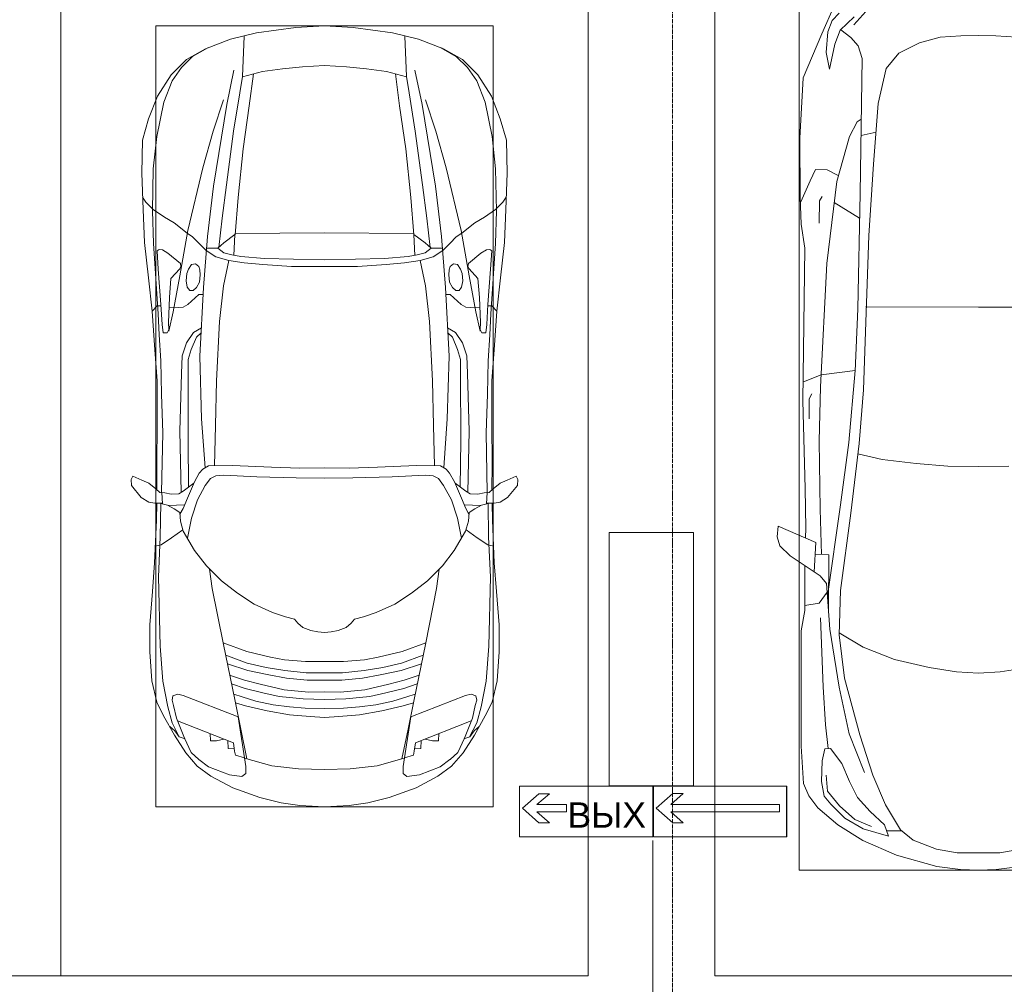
# Model space of a CAD drawing. Header units: millimetres. Extents: x -32229 to 170644, y -13689 to 125138.
# Tile 70 of 208: x 40340 to 45008, y 59009 to 63579. Entities that reach past the tile are written whole.
import ezdxf

# ---------------------------------------------------------------- set-up
doc = ezdxf.new("R2010")
doc.units = ezdxf.units.MM
doc.linetypes.add('ADSK_Линия сетки', pattern=[25, 20, -2.5, 0, -2.5])
for name, color, linetype, lineweight in [('A-ANNO-NOTE', 7, 'Continuous', 18), ('A-DETL-GENF', 7, 'Continuous', 18), ('C-PRKG', 7, 'Continuous', 18), ('S-COLS', 7, 'Continuous', 18), ('S-GRID', 7, 'Continuous', 9)]:
    doc.layers.add(name, color=color, linetype=linetype, lineweight=lineweight)
doc.layers.add('A-DETL', color=7, linetype='Continuous', lineweight=9, true_color=0x00a600)
doc.styles.add('Arial_1', font='arial.ttf', dxfattribs={"height": 120})

# ---------------------------------------------------------------- blocks, each defined once
blk = doc.blocks.new('АР_Машиноместо - 5300x2500_С-V13--01 ЭО')
at = {"layer": 'C-PRKG', "color": 253, "lineweight": 13, "true_color": 0xaaaaaa}
for p, q in [((2500, 0), (0, 0)), ((0, 0), (0, -5300))]:
    blk.add_line(p, q, dxfattribs=at)
blk = doc.blocks.new('АР_Машиноместо - 4900x2400_М__5300х2500_-V14--01 ЭО')
at = {"layer": 'A-DETL-GENF', "color": 253, "lineweight": 13, "true_color": 0xaaaaaa}
for p, q in [((1044.2, -818.6), (943.3, -845.1)), ((1132.7, -806), (1044.2, -818.6)), ((1250, -800), (1132.7, -806)), ((1250, -800), (1367.3, -806)), ((1367.3, -806), (1455.8, -818.6)), ((1455.8, -818.6), (1556.7, -845.1)), ((943.3, -845.1), (815.8, -891)), ((1556.7, -845.1), (1684.2, -891)), ((815.8, -891), (711.9, -946.2)), ((1684.2, -891), (1788.1, -946.2)), ((711.9, -946.2), (647.2, -992.8)), ((800.1, -952.6), (700.9, -989.1)), ((859, -944.1), (800.1, -952.6)), ((877.7, -958.9), (859, -944.1)), ((877.7, -991.4), (877.7, -958.9)), ((1127.4, -979.8), (1000.2, -994.5)), ((1250, -977.6), (1127.4, -979.8)), ((1250, -977.6), (1372.6, -979.8)), ((1372.6, -979.8), (1499.8, -994.5)), ((1622.3, -958.9), (1641, -944.1)), ((1622.3, -991.4), (1622.3, -958.9)), ((1641, -944.1), (1699.9, -952.6)), ((1699.9, -952.6), (1799.1, -989.1)), ((1788.1, -946.2), (1852.8, -992.8)), ((647.2, -992.8), (593.2, -1056.8)), ((654.7, -1024.4), (617.9, -1057.3)), ((700.9, -989.1), (655, -1024.3)), ((841.1, -1225.9), (877.7, -991.4)), ((1000.2, -994.5), (871.4, -1031.3)), ((1499.8, -994.5), (1628.6, -1031.3)), ((1658.9, -1225.9), (1622.3, -991.4)), ((1799.1, -989.1), (1845, -1024.3)), ((1845.3, -1024.4), (1882.1, -1057.3)), ((1852.8, -992.8), (1906.8, -1056.8)), ((593.2, -1056.8), (539.3, -1140.4)), ((617.9, -1057.3), (586.9, -1126.3)), ((882.6, -1027.5), (853.8, -1167.4)), ((1617.4, -1027.5), (1646.2, -1167.4)), ((1882.1, -1057.3), (1913.1, -1126.3)), ((1906.8, -1056.8), (1960.7, -1140.4)), ((539.3, -1140.4), (487.4, -1232.1)), ((540.4, -1159.6), (516.2, -1180.5)), ((561.3, -1132.6), (540.4, -1159.6)), ((586.9, -1126.3), (548.2, -1220.1)), ((589, -1121.6), (561.3, -1132.6)), ((1911, -1121.6), (1938.7, -1132.6)), ((1913.1, -1126.3), (1951.8, -1220.1)), ((1938.7, -1132.6), (1959.6, -1159.6)), ((1959.6, -1159.6), (1983.8, -1180.5)), ((1960.7, -1140.4), (2012.6, -1232.1)), ((853.8, -1167.4), (826.8, -1300.9)), ((1646.2, -1167.4), (1673.2, -1300.9)), ((487.4, -1232.1), (455.7, -1296.1)), ((548.2, -1220.1), (535, -1280.6)), ((580.7, -1327.1), (841.1, -1225.9)), ((978.6, -1254.6), (876.3, -1278.7)), ((1084.1, -1236), (978.6, -1254.6)), ((1182.5, -1227.5), (1084.1, -1236)), ((1250, -1223.7), (1182.5, -1227.5)), ((1250, -1223.7), (1317.5, -1227.5)), ((1317.5, -1227.5), (1415.9, -1236)), ((1415.9, -1236), (1521.4, -1254.6)), ((1521.4, -1254.6), (1623.7, -1278.7)), ((1919.3, -1327.1), (1658.9, -1225.9)), ((1951.8, -1220.1), (1965, -1280.6)), ((2012.6, -1232.1), (2044.3, -1296.1)), ((455.7, -1296.1), (430.8, -1396.6)), ((535, -1280.6), (527.2, -1305.2)), ((527.2, -1305.2), (531.8, -1326)), ((826.8, -1300.9), (770, -1576.5)), ((876.3, -1278.7), (828.3, -1293.7)), ((925.2, -1301.6), (859.1, -1321.2)), ((1007.1, -1283.7), (925.2, -1301.6)), ((1083.6, -1274.6), (1007.1, -1283.7)), ((1159.1, -1267.9), (1083.6, -1274.6)), ((1250, -1266.6), (1159.1, -1267.9)), ((1250, -1266.6), (1340.9, -1267.9)), ((1340.9, -1267.9), (1416.4, -1274.6)), ((1416.4, -1274.6), (1492.9, -1283.7)), ((1492.9, -1283.7), (1574.8, -1301.6)), ((1574.8, -1301.6), (1640.9, -1321.2)), ((1623.7, -1278.7), (1671.7, -1293.7)), ((1673.2, -1300.9), (1730, -1576.5)), ((1965, -1280.6), (1972.8, -1305.2)), ((1972.8, -1305.2), (1968.2, -1326)), ((2044.3, -1296.1), (2069.2, -1396.6)), ((531.8, -1326), (554.4, -1333.3)), ((554.4, -1333.3), (580.7, -1327.1)), ((859.1, -1321.2), (819.9, -1334.4)), ((958.3, -1341.1), (873.8, -1361.2)), ((1035, -1323.2), (958.3, -1341.1)), ((1148.3, -1312.4), (1035, -1323.2)), ((1174.5, -1344.2), (1059, -1354.8)), ((1250, -1309.3), (1148.3, -1312.4)), ((1250, -1344.9), (1174.5, -1344.2)), ((1250, -1309.3), (1351.7, -1312.4)), ((1250, -1344.9), (1325.5, -1344.2)), ((1325.5, -1344.2), (1441, -1354.8)), ((1351.7, -1312.4), (1465, -1323.2)), ((1465, -1323.2), (1541.7, -1341.1)), ((1541.7, -1341.1), (1626.2, -1361.2)), ((1640.9, -1321.2), (1680.1, -1334.4)), ((1945.6, -1333.3), (1919.3, -1327.1)), ((1968.2, -1326), (1945.6, -1333.3)), ((430.8, -1396.6), (422, -1534.1)), ((873.8, -1361.2), (809.9, -1383.1)), ((945.3, -1380.6), (871.4, -1401.1)), ((1059, -1354.8), (945.3, -1380.6)), ((1168.3, -1399.8), (1070, -1410.4)), ((1250, -1400.1), (1168.3, -1399.8)), ((1250, -1400.1), (1331.7, -1399.8)), ((1331.7, -1399.8), (1430, -1410.4)), ((1441, -1354.8), (1554.7, -1380.6)), ((1554.7, -1380.6), (1628.6, -1401.1)), ((1626.2, -1361.2), (1690.1, -1383.1)), ((2069.2, -1396.6), (2078, -1534.1)), ((887, -1446.5), (790.4, -1477.3)), ((871.4, -1401.1), (800.5, -1424.6)), ((986.2, -1425.6), (887, -1446.5)), ((1061.9, -1445.7), (973.4, -1459.7)), ((1070, -1410.4), (986.2, -1425.6)), ((1163.9, -1435.1), (1061.9, -1445.7)), ((1250, -1435.1), (1163.9, -1435.1)), ((1250, -1435.1), (1336.1, -1435.1)), ((1336.1, -1435.1), (1438.1, -1445.7)), ((1430, -1410.4), (1513.8, -1425.6)), ((1438.1, -1445.7), (1526.6, -1459.7)), ((1513.8, -1425.6), (1613, -1446.5)), ((1613, -1446.5), (1709.6, -1477.3)), ((1628.6, -1401.1), (1699.5, -1424.6)), ((884.3, -1480.8), (782, -1518.1)), ((973.4, -1459.7), (884.3, -1480.8)), ((1159.3, -1489.1), (1060, -1496.1)), ((1250, -1488.3), (1159.3, -1489.1)), ((1250, -1488.3), (1340.7, -1489.1)), ((1340.7, -1489.1), (1440, -1496.1)), ((1526.6, -1459.7), (1615.7, -1480.8)), ((1615.7, -1480.8), (1718, -1518.1)), ((422, -1534.1), (422, -1662.9)), ((881.7, -1536.4), (770, -1576.5)), ((994.9, -1509.3), (881.7, -1536.4)), ((1060, -1496.1), (994.9, -1509.3)), ((1440, -1496.1), (1505.1, -1509.3)), ((1505.1, -1509.3), (1618.3, -1536.4)), ((1618.3, -1536.4), (1730, -1576.5)), ((2078, -1534.1), (2078, -1662.9)), ((770, -1576.5), (718.3, -1834.2)), ((1730, -1576.5), (1781.7, -1834.2)), ((1217.8, -1629.1), (1184.7, -1635.7)), ((1217.8, -1629.1), (1250, -1626.8)), ((1282.2, -1629.1), (1250, -1626.8)), ((1282.2, -1629.1), (1315.3, -1635.7)), ((422, -1662.9), (434.8, -1820.7)), ((1123.5, -1670.9), (1107.2, -1689.8)), ((1147.5, -1650.5), (1123.5, -1670.9)), ((1184.7, -1635.7), (1147.5, -1650.5)), ((1315.3, -1635.7), (1352.5, -1650.5)), ((1352.5, -1650.5), (1376.5, -1670.9)), ((1376.5, -1670.9), (1392.8, -1689.8)), ((2078, -1662.9), (2065.2, -1820.7)), ((1004.2, -1721.4), (917, -1761.1)), ((1064.9, -1700.5), (1004.2, -1721.4)), ((1107.2, -1689.8), (1064.9, -1700.5)), ((1392.8, -1689.8), (1435.1, -1700.5)), ((1435.1, -1700.5), (1495.8, -1721.4)), ((1495.8, -1721.4), (1583, -1761.1)), ((917, -1761.1), (837.5, -1812.1)), ((1583, -1761.1), (1662.5, -1812.1)), ((837.5, -1812.1), (761.1, -1871.7)), ((1662.5, -1812.1), (1738.9, -1871.7)), ((434.8, -1820.7), (444.9, -1956.8)), ((718.3, -1834.2), (705.7, -1926.7)), ((1781.7, -1834.2), (1794.3, -1926.7)), ((2065.2, -1820.7), (2055.1, -1956.8)), ((761.1, -1871.7), (690.7, -1941.6)), ((1738.9, -1871.7), (1809.3, -1941.6)), ((444.9, -1956.8), (453, -2159.1)), ((690.7, -1941.6), (634.6, -2015)), ((1809.3, -1941.6), (1865.4, -2015)), ((2055.1, -1956.8), (2047, -2159.1)), ((475.1, -2041), (447.5, -2034.4)), ((525.5, -2074.6), (475.1, -2041)), ((634.6, -2015), (580.7, -2105.7)), ((1865.4, -2015), (1919.3, -2105.7)), ((1974.5, -2074.6), (2024.9, -2041)), ((2024.9, -2041), (2052.5, -2034.4)), ((578.8, -2112.6), (525.5, -2074.6)), ((619.7, -2168.6), (600.3, -2072.7)), ((1880.3, -2168.6), (1899.7, -2072.7)), ((1921.2, -2112.6), (1974.5, -2074.6)), ((580.7, -2105.7), (567.1, -2153.8)), ((1919.3, -2105.7), (1932.9, -2153.8)), ((453, -2159.1), (455, -2238.9)), ((567.1, -2153.8), (564.3, -2195.4)), ((579.9, -2213.8), (564.9, -2186.5)), ((647.3, -2254.2), (619.7, -2168.6)), ((1852.7, -2254.2), (1880.3, -2168.6)), ((1920.1, -2213.8), (1935.1, -2186.5)), ((1932.9, -2153.8), (1935.7, -2195.4)), ((2047, -2159.1), (2045, -2238.9)), ((417.4, -2243.4), (445.1, -2238.7)), ((445.1, -2238.7), (481.8, -2239.5)), ((505.1, -2230), (467.5, -2239.2)), ((482, -2235.6), (479.1, -2288.7)), ((536.7, -2211.8), (505.1, -2230)), ((586.6, -2231.3), (510.1, -2227.1)), ((564.3, -2195.4), (536.7, -2211.8)), ((600.8, -2263), (579.9, -2213.8)), ((1899.2, -2263), (1920.1, -2213.8)), ((1913.4, -2231.3), (1989.9, -2227.1)), ((1935.7, -2195.4), (1963.3, -2211.8)), ((1963.3, -2211.8), (1994.9, -2230)), ((1994.9, -2230), (2032.5, -2239.2)), ((2018, -2235.6), (2020.9, -2288.7)), ((2054.9, -2238.7), (2018.2, -2239.5)), ((2082.6, -2243.4), (2054.9, -2238.7)), ((335.2, -2322.3), (381.7, -2266.4)), ((381.7, -2266.4), (417.4, -2243.4)), ((523.3, -2281.2), (493.6, -2288.6)), ((559, -2282.6), (523.3, -2281.2)), ((580.6, -2296), (559, -2282.6)), ((633.8, -2340.5), (600.8, -2263)), ((685.1, -2322.3), (647.3, -2254.2)), ((1814.9, -2322.3), (1852.7, -2254.2)), ((1866.2, -2340.5), (1899.2, -2263)), ((1919.4, -2296), (1941, -2282.6)), ((1941, -2282.6), (1976.7, -2281.2)), ((1976.7, -2281.2), (2006.4, -2288.6)), ((2118.3, -2266.4), (2082.6, -2243.4)), ((2164.8, -2322.3), (2118.3, -2266.4)), ((333.1, -2350.6), (335.2, -2322.3)), ((417.4, -2333.8), (384.4, -2347.9)), ((449.8, -2306.1), (417.4, -2333.8)), ((470, -2290), (449.8, -2306.1)), ((454.5, -2423.6), (456, -2301.1)), ((493.6, -2288.6), (470, -2290)), ((630.6, -2332.9), (580.6, -2296)), ((603.5, -2534.3), (606.1, -2314.9)), ((710, -2355.4), (685.1, -2322.3)), ((1790, -2355.4), (1814.9, -2322.3)), ((1869.4, -2332.9), (1919.4, -2296)), ((1896.5, -2534.3), (1893.9, -2314.9)), ((2006.4, -2288.6), (2030, -2290)), ((2030, -2290), (2050.2, -2306.1)), ((2045.5, -2423.6), (2044, -2301.1)), ((2050.2, -2306.1), (2082.6, -2333.8)), ((2082.6, -2333.8), (2115.6, -2347.9)), ((2166.9, -2350.6), (2164.8, -2322.3)), ((341.2, -2366.2), (333.1, -2350.6)), ((384.4, -2347.9), (341.2, -2366.2)), ((656.7, -2380.3), (633.8, -2340.5)), ((672.8, -2399.7), (656.7, -2380.3)), ((734.3, -2368.8), (710, -2355.4)), ((772.7, -2371.5), (734.3, -2368.8)), ((929.1, -2364.1), (772.7, -2371.5)), ((1115.2, -2358.7), (929.1, -2364.1)), ((1250, -2357.8), (1115.2, -2358.7)), ((1250, -2357.8), (1384.8, -2358.7)), ((1384.8, -2358.7), (1570.9, -2364.1)), ((1570.9, -2364.1), (1727.3, -2371.5)), ((1727.3, -2371.5), (1765.7, -2368.8)), ((1765.7, -2368.8), (1790, -2355.4)), ((1827.2, -2399.7), (1843.3, -2380.3)), ((1843.3, -2380.3), (1866.2, -2340.5)), ((2115.6, -2347.9), (2158.8, -2366.2)), ((2158.8, -2366.2), (2166.9, -2350.6)), ((456.8, -2613.6), (454.5, -2423.6)), ((684.8, -2406.5), (667.8, -2638.3)), ((700.6, -2415.4), (672.8, -2399.7)), ((813.8, -2416.7), (700.6, -2415.4)), ((999.2, -2409.3), (813.8, -2416.7)), ((1132.7, -2404.6), (999.2, -2409.3)), ((1250, -2406.6), (1132.7, -2404.6)), ((1250, -2406.6), (1367.3, -2404.6)), ((1367.3, -2404.6), (1500.8, -2409.3)), ((1500.8, -2409.3), (1686.2, -2416.7)), ((1686.2, -2416.7), (1799.4, -2415.4)), ((1799.4, -2415.4), (1827.2, -2399.7)), ((1815.2, -2406.5), (1832.2, -2638.3)), ((2043.2, -2613.6), (2045.5, -2423.6)), ((604.4, -2850.8), (603.5, -2534.3)), ((1895.6, -2850.8), (1896.5, -2534.3)), ((456.1, -2818.3), (456.8, -2613.6)), ((2043.9, -2818.3), (2043.2, -2613.6)), ((667.8, -2638.3), (659.3, -2936)), ((1832.2, -2638.3), (1840.7, -2936)), ((446, -2964.8), (456.1, -2818.3)), ((2054, -2964.8), (2043.9, -2818.3)), ((604.4, -2919.4), (604.4, -2850.8)), ((1895.6, -2919.4), (1895.6, -2850.8)), ((618.7, -2966.7), (604.4, -2919.4)), ((659.3, -2936), (676.4, -3260.1)), ((1840.7, -2936), (1823.6, -3260.1)), ((1881.3, -2966.7), (1895.6, -2919.4)), ((432.8, -3149.3), (446, -2964.8)), ((643.6, -3024.6), (618.7, -2966.7)), ((1856.4, -3024.6), (1881.3, -2966.7)), ((2067.2, -3149.3), (2054, -2964.8)), ((665.1, -3046.1), (643.6, -3024.6)), ((1834.9, -3046.1), (1856.4, -3024.6)), ((485.6, -3046.1), (480.8, -3085)), ((504.5, -3046.6), (485.6, -3046.1)), ((512.2, -3061.4), (504.5, -3046.6)), ((510.9, -3094.6), (512.2, -3061.4)), ((1987.8, -3061.4), (1995.5, -3046.6)), ((1989.1, -3094.6), (1987.8, -3061.4)), ((1995.5, -3046.6), (2014.4, -3046.1)), ((2014.4, -3046.1), (2019.2, -3085)), ((480.8, -3085), (474.8, -3179.9)), ((515.3, -3213.7), (510.9, -3094.6)), ((1984.7, -3213.7), (1989.1, -3094.6)), ((2019.2, -3085), (2025.2, -3179.9)), ((415.7, -3305.9), (432.8, -3149.3)), ((456.9, -3174.2), (432.9, -3148.3)), ((475.2, -3173.5), (456.9, -3174.2)), ((558.4, -3165.4), (513.6, -3168)), ((579.5, -3167.7), (558.4, -3165.4)), ((601.7, -3179.4), (579.5, -3167.7)), ((1898.3, -3179.4), (1920.5, -3167.7)), ((1920.5, -3167.7), (1941.6, -3165.4)), ((1941.6, -3165.4), (1986.4, -3168)), ((2024.8, -3173.5), (2043.1, -3174.2)), ((2043.1, -3174.2), (2067.1, -3148.3)), ((2084.3, -3305.9), (2067.1, -3148.3)), ((474.8, -3179.9), (462.2, -3347.3)), ((522.2, -3303.2), (515.3, -3213.7)), ((654.5, -3228.1), (601.7, -3179.4)), ((1845.5, -3228.1), (1898.3, -3179.4)), ((1977.8, -3303.2), (1984.7, -3213.7)), ((2025.2, -3179.9), (2037.8, -3347.3)), ((599.8, -3262.3), (593.6, -3292.5)), ((612.1, -3245.7), (599.8, -3262.3)), ((626.8, -3246.1), (612.1, -3245.7)), ((643.2, -3259.9), (626.8, -3246.1)), ((657.2, -3286.3), (643.2, -3259.9)), ((674.6, -3227.6), (654.5, -3228.1)), ((676.4, -3260.1), (695.7, -3502.8)), ((1823.6, -3260.1), (1804.3, -3502.8)), ((1825.4, -3227.6), (1845.5, -3228.1)), ((1842.8, -3286.3), (1856.8, -3259.9)), ((1856.8, -3259.9), (1873.2, -3246.1)), ((1873.2, -3246.1), (1887.9, -3245.7)), ((1887.9, -3245.7), (1900.2, -3262.3)), ((1900.2, -3262.3), (1906.4, -3292.5)), ((397.1, -3474.2), (415.7, -3305.9)), ((564.6, -3349.7), (522.2, -3303.2)), ((593.6, -3292.5), (597.1, -3327.4)), ((661.1, -3321.2), (657.2, -3286.3)), ((1838.9, -3321.2), (1842.8, -3286.3)), ((1906.4, -3292.5), (1902.9, -3327.4)), ((1935.4, -3349.7), (1977.8, -3303.2)), ((2102.9, -3474.2), (2084.3, -3305.9)), ((462.2, -3347.3), (456.6, -3434.5)), ((569.7, -3360.7), (564.6, -3349.7)), ((566.8, -3375.1), (569.7, -3360.7)), ((597.1, -3327.4), (605.2, -3346.8)), ((605.2, -3346.8), (620, -3369.3)), ((638.7, -3372.5), (654.1, -3360.7)), ((654.1, -3360.7), (658.7, -3344.5)), ((658.7, -3344.5), (661.1, -3321.2)), ((1841.3, -3344.5), (1838.9, -3321.2)), ((1845.9, -3360.7), (1841.3, -3344.5)), ((1861.3, -3372.5), (1845.9, -3360.7)), ((1894.8, -3346.8), (1880, -3369.3)), ((1902.9, -3327.4), (1894.8, -3346.8)), ((1930.3, -3360.7), (1935.4, -3349.7)), ((1933.2, -3375.1), (1930.3, -3360.7)), ((2037.8, -3347.3), (2043.4, -3434.5)), ((508, -3422.8), (566.8, -3375.1)), ((620, -3369.3), (638.7, -3372.5)), ((853.3, -3407.2), (811.1, -3414.8)), ((965.3, -3397.8), (853.3, -3407.2)), ((1102.5, -3394.3), (965.3, -3397.8)), ((1250, -3391.3), (1102.5, -3394.3)), ((1250, -3391.3), (1397.5, -3394.3)), ((1397.5, -3394.3), (1534.7, -3397.8)), ((1534.7, -3397.8), (1646.7, -3407.2)), ((1646.7, -3407.2), (1688.9, -3414.8)), ((1880, -3369.3), (1861.3, -3372.5)), ((1992, -3422.8), (1933.2, -3375.1)), ((456.6, -3434.5), (466.2, -3441.1)), ((466.2, -3441.1), (481.5, -3439.1)), ((481.5, -3439.1), (508, -3422.8)), ((690.2, -3433.7), (654.7, -3470.4)), ((744.1, -3447.2), (691.3, -3447.2)), ((773, -3424.2), (744.1, -3447.2)), ((744.3, -3447), (773.2, -3472.4)), ((811.1, -3414.8), (773, -3424.2)), ((825.6, -3512.1), (821, -3413)), ((1674.4, -3512.1), (1679, -3413)), ((1688.9, -3414.8), (1727, -3424.2)), ((1755.7, -3447), (1726.8, -3472.4)), ((1727, -3424.2), (1755.7, -3447)), ((1755.7, -3447.2), (1808.7, -3447.2)), ((1809.8, -3433.7), (1845.3, -3470.4)), ((2018.5, -3439.1), (1992, -3422.8)), ((2033.8, -3441.1), (2018.5, -3439.1)), ((2043.4, -3434.5), (2033.8, -3441.1)), ((390.2, -3630), (397.1, -3474.2)), ((654.7, -3470.4), (624.9, -3501.2)), ((773.2, -3472.4), (825.6, -3512.1)), ((1726.8, -3472.4), (1674.4, -3512.1)), ((1845.3, -3470.4), (1875.1, -3501.2)), ((2109.8, -3630), (2102.9, -3474.2)), ((598.3, -3518.6), (537.9, -3567)), ((624.9, -3501.2), (598.3, -3518.6)), ((840.1, -3687.8), (826.6, -3509.6)), ((1250, -3520.1), (827.2, -3517.2)), ((1250, -3520.1), (1672.8, -3517.2)), ((1659.9, -3687.8), (1673.4, -3509.6)), ((1875.1, -3501.2), (1901.7, -3518.6)), ((1901.7, -3518.6), (1962.1, -3567)), ((491.4, -3594.2), (438.6, -3629.8)), ((537.9, -3567), (491.4, -3594.2)), ((1962.1, -3567), (2008.6, -3594.2)), ((2008.6, -3594.2), (2061.4, -3629.8)), ((384, -3802.9), (390.2, -3630)), ((438.6, -3629.8), (403.8, -3665.5)), ((2061.4, -3629.8), (2096.2, -3665.5)), ((2116, -3802.9), (2109.8, -3630)), ((403.8, -3665.5), (388.1, -3688.4)), ((2096.2, -3665.5), (2111.9, -3688.4)), ((863.9, -3917.5), (840.1, -3687.8)), ((1636.1, -3917.5), (1659.9, -3687.8)), ((387.4, -3958.4), (384, -3802.9)), ((2112.6, -3958.4), (2116, -3802.9)), ((893.6, -4121.6), (863.9, -3917.5)), ((1606.4, -4121.6), (1636.1, -3917.5)), ((416.4, -4059.2), (387.4, -3958.4)), ((2083.6, -4059.2), (2112.6, -3958.4)), ((458.6, -4167), (416.4, -4059.2)), ((2041.4, -4167), (2083.6, -4059.2)), ((914, -4272.5), (893.6, -4121.6)), ((1586, -4272.5), (1606.4, -4121.6)), ((522.5, -4267.9), (458.6, -4167)), ((1977.5, -4267.9), (2041.4, -4167)), ((596.3, -4340.6), (522.5, -4267.9)), ((955.5, -4283.9), (861, -4259.4)), ((861.2, -4260.3), (869.3, -4451.1)), ((1050.4, -4297.3), (955.5, -4283.9)), ((1449.6, -4297.3), (1544.5, -4283.9)), ((1544.5, -4283.9), (1639, -4259.4)), ((1638.8, -4260.3), (1630.7, -4451.1)), ((1903.7, -4340.6), (1977.5, -4267.9)), ((686, -4391.6), (596.3, -4340.6)), ((1146, -4306.7), (1050.4, -4297.3)), ((1250, -4312), (1146, -4306.7)), ((1250, -4312), (1354, -4306.7)), ((1354, -4306.7), (1449.6, -4297.3)), ((1814, -4391.6), (1903.7, -4340.6)), ((804.4, -4436.7), (686, -4391.6)), ((1695.6, -4436.7), (1814, -4391.6)), ((927, -4466.6), (804.4, -4436.7)), ((1114.6, -4493), (927, -4466.6)), ((1385.4, -4493), (1573, -4466.6)), ((1573, -4466.6), (1695.6, -4436.7)), ((1250, -4500), (1114.6, -4493)), ((1250, -4500), (1385.4, -4493))]:
    blk.add_line(p, q, dxfattribs=at)
at = {"layer": 'A-DETL-GENF', "color": 254, "lineweight": 13, "true_color": 0xd4d4d4}
for p, q in [((824.1, -1063.7), (818.8, -1102.9)), ((827.7, -1045), (824.1, -1063.7)), ((871.3, -1031.9), (827.7, -1045)), ((1628.7, -1031.9), (1672.3, -1045)), ((1672.3, -1045), (1675.9, -1063.7)), ((1675.9, -1063.7), (1681.2, -1102.9)), ((818.8, -1102.9), (554, -1208.1)), ((709.1, -1112.7), (708.2, -1146.9)), ((737.7, -1113.6), (709.1, -1112.7)), ((772.6, -1121.3), (737.7, -1113.6)), ((792.9, -1076.2), (791.2, -1114.5)), ((823.3, -1074.4), (792.9, -1076.2)), ((1676.7, -1074.4), (1707.1, -1076.2)), ((1681.2, -1102.9), (1946, -1208.1)), ((1707.1, -1076.2), (1708.8, -1114.5)), ((1727.4, -1121.3), (1762.3, -1113.6)), ((1762.3, -1113.6), (1790.9, -1112.7)), ((1790.9, -1112.7), (1791.8, -1146.9)), ((561.7, -1132.1), (527.9, -1198.6)), ((1938.3, -1132.1), (1972.1, -1198.6)), ((527.9, -1198.6), (507.4, -1274.3)), ((1972.1, -1198.6), (1992.6, -1274.3)), ((507.4, -1274.3), (483.4, -1395.6)), ((1992.6, -1274.3), (2016.6, -1395.6)), ((483.4, -1395.6), (470.9, -1561.4)), ((2016.6, -1395.6), (2029.1, -1561.4)), ((470.9, -1561.4), (462.8, -1889.5)), ((2029.1, -1561.4), (2037.2, -1889.5)), ((462.8, -1889.5), (471.8, -2077.7)), ((2037.2, -1889.5), (2028.2, -2077.7)), ((471.8, -2077.7), (474.5, -2239.3)), ((2028.2, -2077.7), (2025.5, -2239.3)), ((483.3, -2571.4), (478, -2290)), ((570.6, -2291.4), (564.4, -2580.5)), ((1929.4, -2291.4), (1935.6, -2580.5)), ((2016.7, -2571.4), (2022, -2290)), ((728.4, -2415.7), (733.8, -2606.7)), ((1771.6, -2415.7), (1766.2, -2606.7)), ((477.8, -2754.7), (483.3, -2571.4)), ((564.4, -2580.5), (571.6, -2853.3)), ((733.8, -2606.7), (737.8, -2818.3)), ((1766.2, -2606.7), (1762.2, -2818.3)), ((1935.6, -2580.5), (1928.4, -2853.3)), ((2022.2, -2754.7), (2016.7, -2571.4)), ((473.9, -2913.7), (477.8, -2754.7)), ((2026.1, -2913.7), (2022.2, -2754.7)), ((737.8, -2818.3), (752.8, -3099)), ((1762.2, -2818.3), (1747.2, -3099)), ((571.6, -2853.3), (575.7, -2937.4)), ((1928.4, -2853.3), (1924.3, -2937.4)), ((466.3, -3036.3), (473.9, -2913.7)), ((575.7, -2937.4), (595.2, -2997.9)), ((1924.3, -2937.4), (1904.8, -2997.9)), ((2033.7, -3036.3), (2026.1, -2913.7)), ((595.2, -2997.9), (629, -3048.1)), ((1904.8, -2997.9), (1871, -3048.1)), ((462, -3136.6), (466.3, -3036.3)), ((512.5, -3053.2), (532.7, -3145.9)), ((629, -3048.1), (666.7, -3069.7)), ((1871, -3048.1), (1833.3, -3069.7)), ((1987.5, -3053.2), (1967.3, -3145.9)), ((2038, -3136.6), (2033.7, -3036.3)), ((752.8, -3099), (771.7, -3268.5)), ((1747.2, -3099), (1728.3, -3268.5)), ((439.5, -3468.5), (462, -3136.6)), ((532.7, -3145.9), (564, -3316.2)), ((1967.3, -3145.9), (1936, -3316.2)), ((2060.5, -3468.5), (2038, -3136.6)), ((771.7, -3268.5), (797.1, -3388.2)), ((1728.3, -3268.5), (1702.9, -3388.2)), ((564, -3316.2), (602.3, -3530.2)), ((1093.5, -3360.7), (957.1, -3368.9)), ((1250, -3360.7), (1093.5, -3360.7)), ((1250, -3360.7), (1406.5, -3360.7)), ((1406.5, -3360.7), (1542.9, -3368.9)), ((1936, -3316.2), (1897.7, -3530.2)), ((734.6, -3405.8), (688.5, -3435.5)), ((797.1, -3388.2), (734.6, -3405.8)), ((870, -3377.1), (797.1, -3388.2)), ((957.1, -3368.9), (870, -3377.1)), ((1542.9, -3368.9), (1630, -3377.1)), ((1630, -3377.1), (1702.9, -3388.2)), ((1702.9, -3388.2), (1765.4, -3405.8)), ((1765.4, -3405.8), (1811.5, -3435.5)), ((749.1, -3450.8), (765.5, -3589.1)), ((1750.9, -3450.8), (1734.5, -3589.1)), ((434.2, -3623.7), (439.5, -3468.5)), ((2065.8, -3623.7), (2060.5, -3468.5)), ((602.3, -3530.2), (673.6, -3827.1)), ((695.7, -3502.8), (723.2, -3741.5)), ((1804.3, -3502.8), (1776.8, -3741.5)), ((1897.7, -3530.2), (1826.4, -3827.1)), ((765.5, -3589.1), (785.7, -3746.6)), ((1734.5, -3589.1), (1714.3, -3746.6)), ((438.6, -3823.4), (434.2, -3623.7)), ((2061.4, -3823.4), (2065.8, -3623.7)), ((723.2, -3741.5), (786.9, -4128.3)), ((785.7, -3746.6), (819.4, -4000.8)), ((1714.3, -3746.6), (1680.6, -4000.8)), ((1776.8, -3741.5), (1713.1, -4128.3)), ((454.7, -3976.8), (438.6, -3823.4)), ((673.6, -3827.1), (722.7, -4001.8)), ((1826.4, -3827.1), (1777.3, -4001.8)), ((2045.3, -3976.8), (2061.4, -3823.4)), ((488.6, -4138.1), (454.7, -3976.8)), ((722.7, -4001.8), (771.7, -4149.8)), ((819.4, -4000.8), (849, -4182.8)), ((1680.6, -4000.8), (1651, -4182.8)), ((1777.3, -4001.8), (1728.3, -4149.8)), ((2011.4, -4138.1), (2045.3, -3976.8)), ((527.8, -4239.8), (488.6, -4138.1)), ((786.9, -4128.3), (821.1, -4289.8)), ((1713.1, -4128.3), (1678.9, -4289.8)), ((1972.2, -4239.8), (2011.4, -4138.1)), ((849, -4182.8), (861.2, -4260.3)), ((1651, -4182.8), (1638.8, -4260.3)), ((571.5, -4303.1), (527.8, -4239.8)), ((1928.5, -4303.1), (1972.2, -4239.8)), ((625, -4354.8), (571.5, -4303.1)), ((1875, -4354.8), (1928.5, -4303.1)), ((696.3, -4395.8), (625, -4354.8)), ((1803.7, -4395.8), (1875, -4354.8))]:
    blk.add_line(p, q, dxfattribs=at)
at = {"layer": 'C-PRKG', "color": 253, "lineweight": 13, "true_color": 0xaaaaaa}
for p, q in [((2500, 0), (0, 0)), ((0, 0), (0, -5300)), ((2500, 0), (2500, -5300)), ((450, -800), (450, -4500)), ((450, -800), (2050, -800)), ((2050, -800), (2050, -4500)), ((450, -4500), (2050, -4500))]:
    blk.add_line(p, q, dxfattribs=at)
blk = doc.blocks.new('АР_Машиноместо - 5300x2500_С-V11--01 ЭО')
at = {"layer": 'A-DETL-GENF', "color": 253, "lineweight": 13, "true_color": 0xaaaaaa}
for p, q in [((565.9, 4595.1), (507.1, 4462.6)), ((557.5, 4525.7), (590.7, 4560.1)), ((661.8, 4543.1), (594.6, 4479.3)), ((717.1, 4568.9), (659.6, 4505.3)), ((536.4, 4471.4), (557.5, 4525.7)), ((645, 4445.5), (597.3, 4481.4)), ((507.1, 4462.6), (419.6, 4254.2)), ((528.4, 4374.7), (536.4, 4471.4)), ((594.6, 4479.3), (569.5, 4413.1)), ((679.6, 4406.3), (645, 4445.5)), ((970.5, 4419.3), (1069.6, 4447.3)), ((1069.6, 4447.3), (1167.1, 4453.2)), ((1167.1, 4453.2), (1250, 4453.9)), ((1332.9, 4453.2), (1250, 4453.9)), ((1430.4, 4447.3), (1332.9, 4453.2)), ((569.5, 4413.1), (543.7, 4295.1)), ((699.7, 4345.5), (679.6, 4406.3)), ((872.7, 4370.2), (970.5, 4419.3)), ((543.7, 4295.1), (528.4, 4374.7)), ((689.3, 3705.5), (699.7, 4345.5)), ((812.5, 4298.9), (872.7, 4370.2)), ((774.4, 4132.9), (812.5, 4298.9)), ((419.6, 4254.2), (403.4, 3968)), ((752.2, 3845.6), (774.4, 4132.9)), ((638.7, 3975.4), (675.2, 4045.5)), ((675.2, 4045.5), (694.6, 4057.6)), ((403.4, 3968), (405.6, 3688.5)), ((578.7, 3762.9), (638.7, 3975.4)), ((731.2, 3507.6), (752.2, 3845.6)), ((453.1, 3766.3), (478.4, 3819.3)), ((478.4, 3819.3), (532.5, 3818.1)), ((532.5, 3818.1), (585.5, 3790.5)), ((408.2, 3667), (453.1, 3766.3)), ((530.9, 3374.8), (578.7, 3762.9)), ((405.6, 3688.5), (409.5, 3560)), ((496.8, 3671.6), (510.1, 3691.5)), ((678.7, 3159.5), (689.3, 3705.5)), ((495.5, 3566.1), (496.8, 3671.6)), ((687.1, 3588.8), (566.5, 3663.9)), ((409.5, 3560), (426.5, 3446.8)), ((704.9, 2775.5), (731.2, 3507.6)), ((426.5, 3446.8), (417.5, 2723)), ((501.4, 2789.7), (530.9, 3374.8)), ((665.6, 2864.6), (678.7, 3159.5)), ((665.8, 2867.4), (505.1, 2846.9)), ((636.6, 2526.5), (665.8, 2867.4)), ((505.1, 2846.9), (420.9, 2813.3)), ((447.8, 2733.7), (459.7, 2756.2)), ((495.7, 2532.3), (501.4, 2789.7)), ((684.2, 2522.3), (704.9, 2775.5)), ((417.5, 2723), (428.2, 2308.5)), ((447.8, 2638.7), (447.8, 2733.7)), ((500, 2210.1), (495.7, 2532.3)), ((636.6, 2526.5), (597, 2231)), ((644.6, 2191.8), (684.2, 2522.3)), ((428.2, 2308.5), (432.3, 2119.9)), ((505.9, 1996), (500, 2210.1)), ((597, 2231), (535, 1798.3)), ((595.8, 1824.8), (644.6, 2191.8)), ((296.8, 2079.9), (301.4, 2130.5)), ((301.4, 2130.5), (479.9, 2052.9)), ((432.3, 2119.9), (430.7, 2073.9)), ((309.5, 2036.1), (296.8, 2079.9)), ((357.8, 1990.1), (309.5, 2036.1)), ((479.9, 2052.9), (471, 1914.3)), ((500.6, 1894.5), (357.8, 1990.1)), ((540.9, 1993.7), (476.3, 1997.9)), ((540.9, 1993.7), (539.8, 1733.1)), ((426.5, 1730.9), (427.5, 1943)), ((530.6, 1857.6), (500.6, 1894.5)), ((546.5, 1642.6), (530.6, 1857.6)), ((589.4, 1615.5), (595.8, 1824.8)), ((533.6, 1816.8), (495, 1765.3)), ((410.6, 1634.2), (426.5, 1730.9)), ((495, 1765.3), (426.6, 1753.4)), ((409.5, 1087), (410.6, 1634.2)), ((615.4, 1410.3), (589.4, 1615.5)), ((590.4, 1624.3), (703.6, 1557.1)), ((703.6, 1557.1), (852.8, 1499)), ((852.8, 1499), (1016.6, 1459.9)), ((1016.6, 1459.9), (1146.9, 1439.4)), ((1483.4, 1459.9), (1353.1, 1439.4)), ((687.4, 1141), (615.4, 1410.3)), ((1146.9, 1439.4), (1250, 1434.1)), ((1353.1, 1439.4), (1250, 1434.1)), ((749.2, 950.3), (687.4, 1141)), ((420.9, 910.7), (409.5, 1087)), ((510.2, 1018.7), (521.5, 1074.5)), ((521.5, 1074.5), (548.5, 1076.2)), ((548.5, 1076.2), (603.4, 1004.8)), ((505.7, 920), (510.2, 1018.7)), ((603.4, 1004.8), (639.1, 920)), ((809.1, 809.4), (749.2, 950.3)), ((445.9, 853.1), (420.9, 910.7)), ((519.1, 851.5), (505.7, 920)), ((639.1, 920), (677.4, 843.7)), ((489, 795.6), (445.9, 853.1)), ((550, 812.3), (519.1, 851.5)), ((677.4, 843.7), (737.5, 778.3)), ((584.4, 714.6), (489, 795.6)), ((616.5, 746.4), (550, 812.3)), ((881.5, 691.6), (809.1, 809.4)), ((737.5, 778.3), (804.5, 715.7)), ((701.8, 640.4), (584.4, 714.6)), ((703.5, 696.4), (616.5, 746.4)), ((804.5, 715.7), (824.6, 660.9)), ((824.6, 660.9), (703.5, 696.4)), ((888.4, 685.9), (815.2, 686.6)), ((941.4, 642.2), (881.5, 691.6)), ((861.8, 571.6), (701.8, 640.4)), ((1050.7, 599.4), (941.4, 642.2)), ((1052.6, 517.5), (861.8, 571.6)), ((1148.8, 583), (1050.7, 599.4)), ((1250, 581.6), (1148.8, 583)), ((1250, 581.6), (1351.2, 583)), ((1351.2, 583), (1449.3, 599.4)), ((1165.1, 503.1), (1052.6, 517.5)), ((1334.9, 503.1), (1447.4, 517.5)), ((1250, 500), (1165.1, 503.1)), ((1250, 500), (1334.9, 503.1))]:
    blk.add_line(p, q, dxfattribs=at)
at = {"layer": 'A-DETL-GENF', "color": 254, "lineweight": 13, "true_color": 0xd4d4d4}
for p, q in [((694.6, 3980.4), (765.1, 3996.8)), ((715.1, 3168.3), (1250, 3167.3)), ((1784.9, 3168.3), (1250, 3167.3)), ((677.9, 2473), (794.6, 2446)), ((794.6, 2446), (955.7, 2426.8)), ((955.7, 2426.8), (1105.5, 2413.7)), ((1105.5, 2413.7), (1250, 2412.9)), ((1394.5, 2413.7), (1250, 2412.9)), ((513.9, 1368.9), (502.3, 1696.3)), ((590.3, 1367.8), (546.5, 1642.6)), ((524.9, 1188.6), (513.9, 1368.9)), ((636.7, 1146), (590.3, 1367.8)), ((537.4, 1076.1), (524.9, 1188.6)), ((710.2, 962.8), (636.7, 1146)), ((534.5, 874.4), (528.1, 949.5)), ((591.7, 805), (534.5, 874.4)), ((664.7, 739.9), (591.7, 805)), ((742.6, 707.8), (664.7, 739.9))]:
    blk.add_line(p, q, dxfattribs=at)
at = {"layer": 'C-PRKG', "color": 253, "lineweight": 13, "true_color": 0xaaaaaa}
for p, q in [((0, 0), (0, 5300)), ((400, 500), (400, 4800)), ((400, 500), (2100, 500)), ((2500, 0), (0, 0))]:
    blk.add_line(p, q, dxfattribs=at)
blk = doc.blocks.new('Наметкина 10_РД_АР_П_rvt-1--01 ЭО')
at = {"layer": 'S-COLS', "color": 253, "lineweight": 15, "true_color": 0xaaaaaa}
for p, q in [((43535.3, 61150), (43135.3, 61150)), ((43135.3, 61150), (43135.3, 59950)), ((43535.3, 59950), (43535.3, 61150)), ((43135.3, 59950), (43535.3, 59950))]:
    blk.add_line(p, q, dxfattribs=at)
at = {"layer": 'C-PRKG', "color": 253, "lineweight": 13, "true_color": 0xaaaaaa, "rotation": 180}
for name, p in [('АР_Машиноместо - 5300x2500_С-V13--01 ЭО', (40535.3, 59050)), ('АР_Машиноместо - 4900x2400_М__5300х2500_-V14--01 ЭО', (43035.3, 59050))]:
    blk.add_blockref(name, p, dxfattribs=at)
at = {"layer": 'C-PRKG', "color": 253, "lineweight": 13, "true_color": 0xaaaaaa}
blk.add_blockref('АР_Машиноместо - 5300x2500_С-V11--01 ЭО', (43635.3, 59050), dxfattribs=at)

msp = doc.modelspace()

# ---------------------------------------------------------------- linework, layer by layer
at = {"layer": 'A-ANNO-NOTE', "color": 1, "lineweight": 9, "true_color": 0xff0000}
for p, q in [((42710, 59948.2), (43342.1, 59948.2)), ((42710, 59708.2), (42710, 59948.2)), ((42710.4, 59708.2), (42710.4, 59947.8)), ((43341.6, 59947.8), (42710.4, 59947.8)), ((43341.6, 59947.8), (43341.6, 59708.2)), ((43342.1, 59948.2), (43342.1, 59708.2)), ((43344.4, 59948.5), (43976.6, 59948.5)), ((43344.4, 59708.5), (43344.4, 59948.5)), ((43344.8, 59708.5), (43344.8, 59948.2)), ((43976, 59948.2), (43344.8, 59948.2)), ((43976, 59948.2), (43976, 59708.5)), ((43976.6, 59948.5), (43976.6, 59708.5)), ((42723.8, 59843.6), (42802.3, 59912.4)), ((42852, 59912.4), (42792.4, 59860.9)), ((42802.3, 59912.4), (42852, 59912.4)), ((43358.2, 59844), (43436.7, 59912.8)), ((43486.4, 59912.8), (43426.8, 59861.3)), ((43436.7, 59912.8), (43486.4, 59912.8)), ((42802.3, 59774.8), (42723.8, 59843.6)), ((42792.4, 59860.9), (42932.5, 59860.9)), ((42932.5, 59860.9), (42932.5, 59826.3)), ((43436.7, 59775.2), (43358.2, 59844)), ((43426.8, 59861.3), (43942.2, 59861.3)), ((43942.2, 59861.3), (43942.2, 59826.7)), ((42932.5, 59826.3), (42792.4, 59826.3)), ((42792.4, 59826.3), (42852, 59774.8)), ((43942.2, 59826.7), (43426.8, 59826.7)), ((43426.8, 59826.7), (43486.4, 59775.2)), ((42852, 59774.8), (42802.3, 59774.8)), ((43486.4, 59775.2), (43436.7, 59775.2)), ((43342.1, 59708.2), (42710, 59708.2)), ((43341.6, 59708.2), (42710.4, 59708.2)), ((43976.6, 59708.5), (43344.4, 59708.5)), ((43976, 59708.5), (43344.8, 59708.5))]:
    msp.add_line(p, q, dxfattribs=at)
at = {"layer": 'A-DETL', "color": 1, "true_color": 0xff0000}
msp.add_line((43341.2, 59691.2), (43341.2, 53191.2), dxfattribs=at)
at = {"layer": 'S-GRID', "color": 253, "linetype": 'ADSK_Линия сетки', "true_color": 0xaaaaaa}
msp.add_line((43435.3, -12088.9), (43435.3, 125138.4), dxfattribs=at)

# ---------------------------------------------------------------- block references
at = {"lineweight": 5}
msp.add_blockref('Наметкина 10_РД_АР_П_rvt-1--01 ЭО', (0, 0), dxfattribs=at)

# ---------------------------------------------------------------- texts
at = {"layer": 'A-ANNO-NOTE', "color": 1, "lineweight": 9, "true_color": 0xff0000, "insert": (43123.5, 59811.6), "char_height": 120, "width": 370, "attachment_point": 5, "line_spacing_factor": 0.936439, "style": 'Arial_1'}
msp.add_mtext('\\pt20.0004,39.9996,60,80.0004,99.9996,120,140.0004,159.9996,180,200.0004,219.9996,240,260.0004,279.9996,300,320.0004,339.9996,360,380.0004,399.9996,420,440.0004,459.9996,480,500.0004,519.9996,540,560.0004,579.9996,600,620.0004,639.9996;ВЫХ', dxfattribs=at)

doc.saveas('drawing.dxf')
